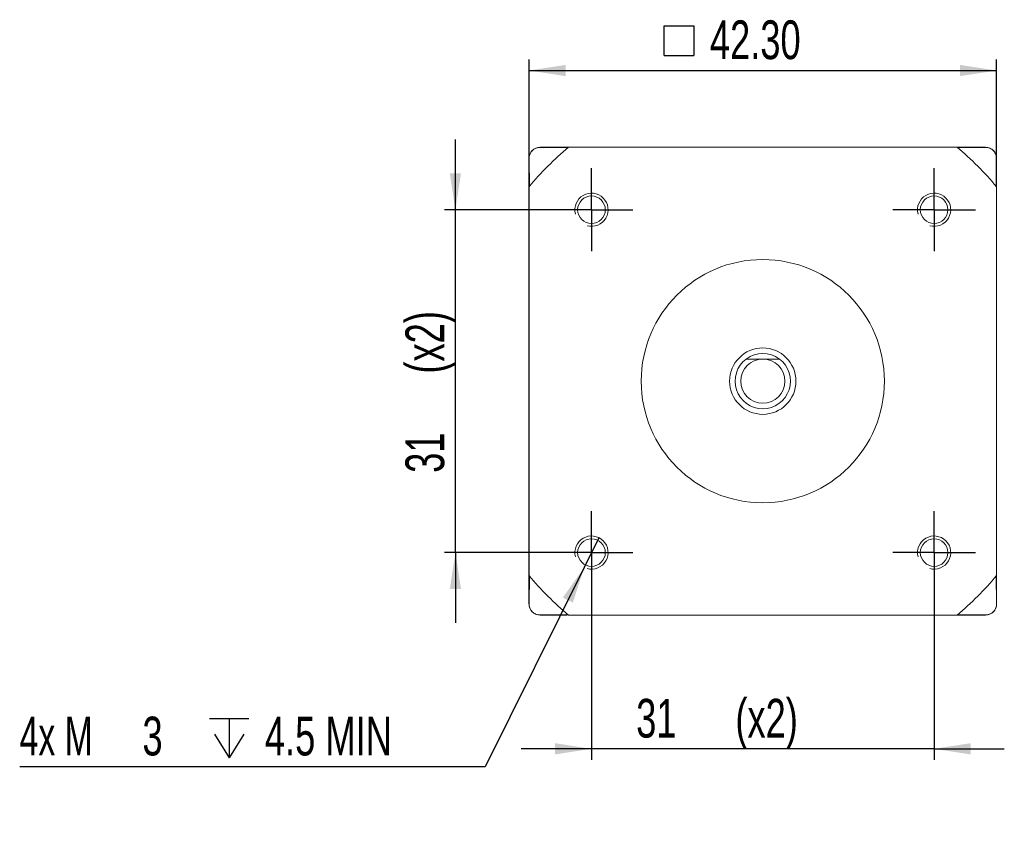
# Model space of a CAD drawing. Header units: millimetres. Extents: x 56 to 335, y 134 to 214.
# Tile 5 of 5: x 246 to 335, y 135 to 208. Entities that reach past the tile are written whole.
import ezdxf

# ---------------------------------------------------------------- set-up
doc = ezdxf.new("R2010")
doc.units = ezdxf.units.MM
doc.layers.add('FORMAT', color=7, linetype='Continuous')
doc.styles.add('SLDTEXTSTYLE0', font='TXT', dxfattribs={"width": 0.7})
doc.styles.add('SLDTEXTSTYLE1', font='TXT', dxfattribs={"width": 0.65})
doc.dimstyles.new('SLDDIMSTYLE0', dxfattribs={"dimtxt": 3.506, "dimasz": 3.302, "dimexe": 0, "dimexo": 0.0625, "dimgap": 0.8765, "dimtad": 1, "dimrnd": 1e-09, "dimzin": 4, "dimdsep": 46, "dimtxsty": 'SLDTEXTSTYLE0', "dimsah": 1, "dimcen": 0.09, "dimadec": 0, "dimazin": 1, "dimtfac": 1, "dimtofl": 0, "dimtmove": 0, "dimatfit": 3, "dimfxl": 1, "dimfrac": 2, "dimtolj": 1, "dimtzin": 12, "dimarcsym": 0})
doc.dimstyles.new('SLDDIMSTYLE1', dxfattribs={"dimtxt": 3.506, "dimasz": 3.302, "dimexe": 0, "dimexo": 0.0625, "dimgap": 0.8765, "dimtad": 1, "dimrnd": 1e-09, "dimzin": 12, "dimdsep": 46, "dimtxsty": 'SLDTEXTSTYLE0', "dimsah": 1, "dimcen": 0.09, "dimadec": 0, "dimazin": 3, "dimtfac": 1, "dimtofl": 0, "dimtmove": 0, "dimatfit": 3, "dimfxl": 1, "dimfrac": 2, "dimtolj": 1, "dimtzin": 12, "dimarcsym": 0})
doc.dimstyles.new('SLDDIMSTYLE2', dxfattribs={"dimtxt": 3.506, "dimasz": 3.302, "dimexe": 0, "dimexo": 0.0625, "dimgap": 0.8765, "dimtad": 0, "dimtih": 1, "dimtoh": 1, "dimrnd": 1e-09, "dimzin": 12, "dimdsep": 46, "dimtxsty": 'SLDTEXTSTYLE0', "dimblk1": 'NONE', "dimsah": 1, "dimcen": 0, "dimadec": 0, "dimazin": 3, "dimtfac": 1, "dimtmove": 0, "dimatfit": 3, "dimldrblk": 'NONE', "dimfxl": 1, "dimfrac": 2, "dimtolj": 1, "dimtzin": 12, "dimarcsym": 0})

# ---------------------------------------------------------------- blocks, each defined once
blk = doc.blocks.new('SW_SYMBOL_MOD_BOX')
at = {"layer": 'FORMAT', "color": 0}
for p, q in [((200, 200), (200, 800)), ((200, 800), (800, 800)), ((800, 800), (800, 200)), ((200, 200), (800, 200))]:
    blk.add_line(p, q, dxfattribs=at)
blk = doc.blocks.new('_D')
at = {"layer": 'FORMAT'}
for p, q in [((291.964, 194.011), (291.964, 204.528)), ((334.264, 194.011), (334.264, 204.528)), ((291.964, 203.528), (334.264, 203.528))]:
    blk.add_line(p, q, dxfattribs=at)
for points in [[(291.964, 203.528), (295.266, 203.02), (295.266, 204.036)], [(334.264, 203.528), (330.962, 204.036), (330.962, 203.02)]]:
    blk.add_solid(points, dxfattribs=at)
at = {"layer": 'FORMAT', "xscale": 0.004453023, "yscale": 0.004453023, "zscale": 0.004453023}
blk.add_blockref('SW_SYMBOL_MOD_BOX', (303.309, 204.001), dxfattribs=at)
at = {"layer": 'FORMAT', "insert": (308.327, 208.062, 25.7), "char_height": 3.506, "attachment_point": 1, "style": 'SLDTEXTSTYLE0'}
blk.add_mtext('42.30', dxfattribs=at)
blk = doc.blocks.new('_D_1')
at = {"layer": 'FORMAT'}
for p, q in [((297.614, 158.935), (297.614, 141.185)), ((328.614, 158.935), (328.614, 141.185)), ((297.614, 142.185), (291.264, 142.185)), ((328.614, 142.185), (297.614, 142.185)), ((328.614, 142.185), (334.964, 142.185))]:
    blk.add_line(p, q, dxfattribs=at)
for points in [[(297.614, 142.185), (294.312, 142.693), (294.312, 141.677)], [(328.614, 142.185), (331.916, 141.677), (331.916, 142.693)]]:
    blk.add_solid(points, dxfattribs=at)
at = {"layer": 'FORMAT', "char_height": 3.506, "attachment_point": 1, "style": 'SLDTEXTSTYLE0'}
for s, insert in [('(x2)', (310.634, 146.704, 25.7)), ('31', (301.659, 146.704, 25.7))]:
    blk.add_mtext(s, dxfattribs=dict(at, insert=insert))
blk = doc.blocks.new('_D_2')
at = {"layer": 'FORMAT'}
for p, q in [((285.303, 190.935), (285.303, 197.285)), ((296.614, 190.935), (284.303, 190.935)), ((285.303, 159.935), (285.303, 190.935)), ((296.614, 159.935), (284.303, 159.935)), ((285.303, 159.935), (285.303, 153.585))]:
    blk.add_line(p, q, dxfattribs=at)
for points in [[(285.303, 190.935), (285.811, 194.237), (284.795, 194.237)], [(285.303, 159.935), (284.795, 156.633), (285.811, 156.633)]]:
    blk.add_solid(points, dxfattribs=at)
at = {"layer": 'FORMAT', "char_height": 3.506, "attachment_point": 1, "rotation": 90, "style": 'SLDTEXTSTYLE0'}
for s, insert in [('(x2)', (280.783, 176.119, 25.7)), ('31', (280.783, 167.145, 25.7))]:
    blk.add_mtext(s, dxfattribs=dict(at, insert=insert))
blk = doc.blocks.new('SW_SYMBOL_HOLE_DEPTH')
at = {"layer": 'FORMAT', "color": 0}
for p, q in [((0, 875), (800, 875)), ((400, 875), (400, 75)), ((100, 555), (400, 75)), ((700, 555), (400, 75))]:
    blk.add_line(p, q, dxfattribs=at)
blk = doc.blocks.new('_D_3')
at = {"layer": 'FORMAT'}
for p, q in [((298.28, 161.278), (296.947, 158.591)), ((296.947, 158.591), (287.997, 140.559)), ((287.997, 140.559), (245.884, 140.559))]:
    blk.add_line(p, q, dxfattribs=at)
blk.add_solid([(296.947, 158.591), (295.024, 155.859), (295.934, 155.407)], dxfattribs=at)
at = {"layer": 'FORMAT', "xscale": 0.004453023, "yscale": 0.004453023, "zscale": 0.004453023}
blk.add_blockref('SW_SYMBOL_HOLE_DEPTH', (263.049, 141.032), dxfattribs=at)
at = {"layer": 'FORMAT', "char_height": 3.506, "attachment_point": 1}
for s, insert, style in [('4x M', (245.884, 145.093, 25.7), 'SLDTEXTSTYLE1'), ('3', (256.991, 145.093, 25.7), 'SLDTEXTSTYLE0'), ('4.5 MIN', (268.067, 145.093, 25.7), 'SLDTEXTSTYLE0')]:
    blk.add_mtext(s, dxfattribs=dict(at, insert=insert, style=style))
blk = doc.blocks.new('_NONE')
blk = doc.blocks.new('SW_CENTERMARKSYMBOL_0')
at = {"layer": 'FORMAT', "color": 0}
for p, q in [((0, 2.5), (0, 3.75)), ((0, 0), (0, 2.5)), ((-2.5, 0), (-3.75, 0)), ((0, 0), (-2.5, 0)), ((0, 0), (0, -2.5)), ((0, 0), (2.5, 0)), ((2.5, 0), (3.75, 0)), ((0, -2.5), (0, -3.75))]:
    blk.add_line(p, q, dxfattribs=at)
blk = doc.blocks.new('SW_CENTERMARKSYMBOL_1')
at = {"layer": 'FORMAT', "color": 0}
for p, q in [((0, 2.5), (0, 3.75)), ((0, 0), (0, 2.5)), ((-2.5, 0), (-3.75, 0)), ((0, 0), (-2.5, 0)), ((0, 0), (0, -2.5)), ((0, 0), (2.5, 0)), ((2.5, 0), (3.75, 0)), ((0, -2.5), (0, -3.75))]:
    blk.add_line(p, q, dxfattribs=at)
blk = doc.blocks.new('SW_CENTERMARKSYMBOL_2')
at = {"layer": 'FORMAT', "color": 0}
for p, q in [((0, 2.5), (0, 3.75)), ((0, 0), (0, 2.5)), ((-2.5, 0), (-3.75, 0)), ((0, 0), (-2.5, 0)), ((0, 0), (0, -2.5)), ((0, 0), (2.5, 0)), ((2.5, 0), (3.75, 0)), ((0, -2.5), (0, -3.75))]:
    blk.add_line(p, q, dxfattribs=at)
blk = doc.blocks.new('SW_CENTERMARKSYMBOL_3')
at = {"layer": 'FORMAT', "color": 0}
for p, q in [((0, 2.5), (0, 3.75)), ((0, 0), (0, 2.5)), ((-2.5, 0), (-3.75, 0)), ((0, 0), (-2.5, 0)), ((0, 0), (0, -2.5)), ((0, 0), (2.5, 0)), ((2.5, 0), (3.75, 0)), ((0, -2.5), (0, -3.75))]:
    blk.add_line(p, q, dxfattribs=at)

msp = doc.modelspace()

# ---------------------------------------------------------------- linework, layer by layer
at = {"color": 7, "linetype": 'Continuous', "lineweight": 15}
for p, q in [((333.269, 196.59), (292.958, 196.59)), ((292.964, 196.585), (292.964, 196.574)), ((292.964, 196.585), (295.537, 196.585)), ((295.496, 196.55), (292.964, 196.574)), ((330.69, 196.585), (295.537, 196.585)), ((330.69, 196.585), (333.264, 196.585)), ((333.264, 196.574), (330.731, 196.55)), ((333.264, 196.574), (333.264, 196.585)), ((291.958, 195.59), (291.958, 155.279)), ((291.964, 193.011), (291.964, 195.585)), ((291.974, 195.585), (291.964, 195.585)), ((291.974, 195.585), (291.998, 193.052)), ((334.229, 193.052), (334.253, 195.585)), ((334.264, 195.585), (334.253, 195.585)), ((334.264, 195.585), (334.264, 193.011)), ((334.269, 155.279), (334.269, 195.59)), ((291.964, 193.011), (291.964, 157.858)), ((334.264, 157.858), (334.264, 193.011)), ((291.964, 155.285), (291.964, 157.858)), ((291.998, 157.817), (291.974, 155.285)), ((334.253, 155.285), (334.229, 157.817)), ((334.264, 157.858), (334.264, 155.285)), ((291.964, 155.285), (291.974, 155.285)), ((334.253, 155.285), (334.264, 155.285)), ((292.964, 154.295), (295.496, 154.319)), ((292.964, 154.295), (292.964, 154.285)), ((295.414, 154.285), (292.964, 154.285)), ((295.537, 154.285), (330.69, 154.285)), ((330.814, 154.285), (330.69, 154.285)), ((330.731, 154.319), (333.264, 154.295)), ((333.264, 154.285), (330.814, 154.285)), ((333.264, 154.285), (333.264, 154.295))]:
    msp.add_line(p, q, dxfattribs=at)
for centre, radius in [((297.614, 190.935), 1.25), ((328.614, 190.935), 1.25), ((313.114, 175.435), 11), ((313.114, 175.435), 3), ((313.114, 175.435), 2), ((297.614, 159.935), 1.25), ((328.614, 159.935), 1.25)]:
    msp.add_circle(centre, radius, dxfattribs=at)
for centre, radius, start, end in [((292.964, 195.585), 1, 90, 180), ((313.114, 175.435), 27.5, 129.72768, 140.27232), ((313.114, 175.435), 27.5, 39.72768, 50.27232), ((333.264, 195.585), 1, 0, 90), ((313.114, 175.435), 2.5, 126.8699, 53.1301), ((313.114, 175.435), 2.5, 53.1301, 126.8699), ((313.114, 175.435), 27.5, 219.72768, 230.27232), ((313.114, 175.435), 27.5, 309.72768, 320.27232), ((292.964, 155.285), 1, 180, 270), ((333.264, 155.285), 1, 270, 0)]:
    msp.add_arc(centre, radius, start, end, dxfattribs=at)
at = {"color": 7, "linetype": 'Continuous', "lineweight": 0}
for centre in [(297.614, 190.935), (328.614, 190.935), (297.614, 159.935), (328.614, 159.935)]:
    msp.add_arc(centre, 1.5, 255, 195, dxfattribs=at)
at = {"color": 7, "linetype": 'Continuous', "lineweight": 15}
for points, knots in [([(291.974, 195.585), (291.977, 195.665), (291.982, 195.783), (292.046, 195.975), (292.113, 196.105), (292.193, 196.216), (292.272, 196.302), (292.365, 196.381), (292.488, 196.462), (292.72, 196.563), (292.861, 196.57), (292.964, 196.574)], [0, 0, 0, 0, 0.224992, 0.329727, 0.415009, 0.461922, 0.509267, 0.549958, 0.608082, 0.713199, 1, 1, 1, 1]), ([(333.264, 196.574), (333.344, 196.571), (333.462, 196.566), (333.654, 196.502), (333.784, 196.435), (333.895, 196.355), (333.981, 196.276), (334.06, 196.183), (334.141, 196.06), (334.242, 195.829), (334.249, 195.688), (334.253, 195.585)], [0, 0, 0, 0, 0.224992, 0.329727, 0.415009, 0.461922, 0.509267, 0.549958, 0.608082, 0.713199, 1, 1, 1, 1]), ([(311.614, 177.435), (311.758, 177.435), (312.048, 177.435), (312.547, 177.435), (312.914, 177.435), (313.114, 177.435)], [0, 0, 0, 0, 0.3109869, 0.6265771, 1, 1, 1, 1]), ([(313.114, 177.435), (313.357, 177.435), (313.891, 177.435), (314.359, 177.435), (314.614, 177.435)], [0, 0, 0, 0, 0.455673, 1, 1, 1, 1]), ([(292.964, 154.295), (292.883, 154.298), (292.766, 154.303), (292.573, 154.367), (292.443, 154.434), (292.332, 154.514), (292.247, 154.593), (292.167, 154.686), (292.086, 154.809), (291.985, 155.041), (291.978, 155.182), (291.974, 155.285)], [0, 0, 0, 0, 0.224992, 0.329727, 0.415009, 0.461922, 0.509267, 0.549958, 0.608082, 0.713199, 1, 1, 1, 1]), ([(334.253, 155.285), (334.25, 155.204), (334.245, 155.087), (334.181, 154.894), (334.114, 154.764), (334.034, 154.653), (333.955, 154.568), (333.862, 154.488), (333.739, 154.407), (333.508, 154.306), (333.367, 154.299), (333.264, 154.295)], [0, 0, 0, 0, 0.224992, 0.329727, 0.415009, 0.461922, 0.509267, 0.549958, 0.608082, 0.713199, 1, 1, 1, 1])]:
    msp.add_open_spline(points, degree=3, knots=knots, dxfattribs=at)

# ---------------------------------------------------------------- block references
at = {"layer": 'FORMAT'}
for name, p in [('SW_CENTERMARKSYMBOL_1', (297.614, 190.935)), ('SW_CENTERMARKSYMBOL_0', (328.614, 190.935)), ('SW_CENTERMARKSYMBOL_3', (297.614, 159.935)), ('SW_CENTERMARKSYMBOL_2', (328.614, 159.935))]:
    msp.add_blockref(name, p, dxfattribs=at)

# ---------------------------------------------------------------- dimensions: what is measured, and where the dimension line sits
for base, p1, p2, text, dimstyle, picture, middle in [((334.264, 203.528), (291.964, 193.011), (334.264, 193.011), '{\\fGDT;o}<>', 'SLDDIMSTYLE0', '_D', (314.057, 203.528)), ((297.614, 142.185), (328.614, 159.935), (297.614, 159.935), '<>(x2)', 'SLDDIMSTYLE1', '_D_1', (311.045, 142.185))]:
    dim = msp.add_linear_dim(base=base, p1=p1, p2=p2, text=text, dimstyle=dimstyle, dxfattribs=at)
    dim.commit()
    dim.dimension.update_dxf_attribs({"geometry": picture, "text_midpoint": middle, "dimtype": 160})
dim = msp.add_linear_dim(base=(285.303, 190.935), p1=(297.614, 159.935), p2=(297.614, 190.935), angle=90, text='<>(x2)', dimstyle='SLDDIMSTYLE1', dxfattribs=at)
dim.commit()
dim.dimension.update_dxf_attribs({"geometry": '_D_2', "text_midpoint": (285.303, 176.53), "dimtype": 160})
dim = msp.add_diameter_dim_2p(p1=(298.28, 161.278), p2=(296.947, 158.591), text='4x M<>{\\fGDT;x}4.5 MIN', dimstyle='SLDDIMSTYLE2', override={"dimpost": '<>'}, dxfattribs=at)
dim.commit()
dim.dimension.update_dxf_attribs({"geometry": '_D_3', "text_midpoint": (266.147, 143.354), "dimtype": 163})

doc.saveas('drawing.dxf')
